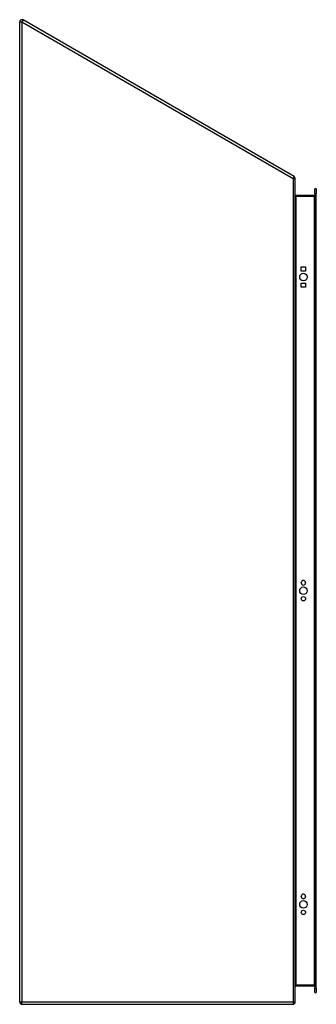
# Model space of a CAD drawing. Header units: inches. Extents: x 55.5 to 68.4, y 11.2 to 54.1.
import ezdxf

# ---------------------------------------------------------------- set-up
doc = ezdxf.new("R2010")
doc.units = ezdxf.units.IN
doc.header["$MEASUREMENT"] = 0
doc.layers.add('Visible Edges(ANSI)', color=7, linetype='Continuous', lineweight=25)
doc.layers.add('Visible Tangent Edges(ANSI)', color=7, linetype='Continuous', lineweight=25)

msp = doc.modelspace()

# ---------------------------------------------------------------- linework, layer by layer
at = {"layer": 'Visible Edges(ANSI)'}
for p, q in [((55.512, 11.346), (55.512, 54.004)), ((67.462, 47.276), (55.66, 54.09)), ((67.512, 11.346), (67.512, 47.19)), ((68.36, 46.538), (68.36, 46.735)), ((68.428, 46.735), (68.36, 46.735)), ((68.428, 46.735), (68.428, 46.538)), ((68.329, 46.449), (67.543, 46.449)), ((68.36, 46.538), (68.36, 11.956)), ((68.428, 11.956), (68.428, 46.538)), ((67.774, 43.155), (67.774, 43.342)), ((67.774, 43.342), (67.961, 43.342)), ((67.961, 43.342), (67.961, 43.155)), ((67.961, 43.155), (67.774, 43.155)), ((67.774, 42.455), (67.774, 42.642)), ((67.774, 42.642), (67.961, 42.642)), ((67.961, 42.455), (67.774, 42.455)), ((67.961, 42.642), (67.961, 42.455)), ((67.774, 29.591), (67.774, 29.604)), ((67.961, 29.604), (67.961, 29.591)), ((67.774, 15.939), (67.774, 15.952)), ((67.961, 15.952), (67.961, 15.939)), ((67.543, 12.045), (68.329, 12.045)), ((68.36, 11.759), (68.36, 11.956)), ((68.36, 11.759), (68.428, 11.759)), ((68.428, 11.956), (68.428, 11.759)), ((55.611, 11.247), (67.413, 11.247))]:
    msp.add_line(p, q, dxfattribs=at)
at = {"layer": 'Visible Edges(ANSI)', "flags": 128}
msp.add_lwpolyline([(67.512, 12.014), (67.512, 12.016), (67.512, 12.018), (67.512, 12.019), (67.512, 12.021), (67.513, 12.023), (67.513, 12.025), (67.514, 12.026), (67.515, 12.028), (67.516, 12.03), (67.517, 12.031), (67.518, 12.033), (67.519, 12.034), (67.52, 12.036), (67.522, 12.037), (67.523, 12.039), (67.525, 12.04), (67.527, 12.041), (67.529, 12.042), (67.531, 12.043), (67.533, 12.044), (67.535, 12.044), (67.538, 12.045), (67.54, 12.045), (67.543, 12.045)], dxfattribs=at)
at = {"layer": 'Visible Edges(ANSI)'}
for centre, radius in [((67.868, 42.899), 0.165), ((67.868, 29.247), 0.165), ((67.868, 28.897), 0.0935), ((67.868, 15.596), 0.165), ((67.868, 15.246), 0.0935)]:
    msp.add_circle(centre, radius, dxfattribs=at)
for centre, radius, start, end in [((55.611, 54.004), 0.099, 60, 180), ((67.413, 47.19), 0.099, 0, 60), ((67.543, 46.48), 0.031, 180, 270), ((68.329, 46.48), 0.031, 270, 0), ((67.868, 29.604), 0.0935, 0, 180), ((67.868, 29.591), 0.0935, 180, 0), ((67.868, 15.952), 0.0935, 0, 180), ((67.868, 15.939), 0.0935, 180, 0), ((68.329, 12.014), 0.031, 0, 90), ((55.611, 11.346), 0.099, 180, 270), ((67.413, 11.346), 0.099, 270, 0)]:
    msp.add_arc(centre, radius, start, end, dxfattribs=at)
at = {"layer": 'Visible Tangent Edges(ANSI)'}
for p, q in [((55.512, 54.004), (55.611, 54.004)), ((55.66, 54.09), (55.611, 54.004)), ((55.611, 54.004), (67.413, 47.19)), ((55.611, 54.004), (55.611, 11.346)), ((67.462, 47.276), (67.413, 47.19)), ((67.413, 47.19), (67.413, 11.346)), ((67.413, 47.19), (67.512, 47.19)), ((67.543, 46.449), (67.543, 46.418)), ((67.543, 46.418), (68.329, 46.418)), ((67.543, 46.373), (67.543, 46.418)), ((67.543, 46.373), (67.543, 12.121)), ((68.329, 46.418), (68.329, 46.449)), ((68.36, 46.418), (68.329, 46.418)), ((68.329, 46.418), (68.329, 12.076)), ((68.36, 46.538), (68.428, 46.538)), ((67.543, 12.076), (67.543, 12.121)), ((67.543, 12.076), (67.543, 12.045)), ((68.329, 12.076), (67.543, 12.076)), ((68.329, 12.076), (68.36, 12.076)), ((68.329, 12.045), (68.329, 12.076)), ((68.428, 11.956), (68.36, 11.956)), ((55.611, 11.346), (55.512, 11.346)), ((67.413, 11.346), (55.611, 11.346)), ((55.611, 11.247), (55.611, 11.346)), ((67.413, 11.346), (67.413, 11.247)), ((67.512, 11.346), (67.413, 11.346))]:
    msp.add_line(p, q, dxfattribs=at)
at = {"layer": 'Visible Tangent Edges(ANSI)', "flags": 128}
msp.add_lwpolyline([(67.543, 12.076), (67.54, 12.076), (67.538, 12.076), (67.535, 12.075), (67.533, 12.073), (67.531, 12.072), (67.529, 12.07), (67.527, 12.068), (67.525, 12.065), (67.523, 12.063), (67.522, 12.06), (67.52, 12.057), (67.519, 12.054), (67.518, 12.051), (67.517, 12.048), (67.516, 12.045), (67.515, 12.042), (67.514, 12.038), (67.513, 12.035), (67.513, 12.032), (67.512, 12.028), (67.512, 12.025), (67.512, 12.021), (67.512, 12.018), (67.512, 12.014)], dxfattribs=at)
at = {"layer": 'Visible Tangent Edges(ANSI)'}
msp.add_ellipse((67.543, 46.48), major_axis=(0, -0.062), ratio=0.5, start_param=4.712389, end_param=6.283185, dxfattribs=at)

doc.saveas('drawing.dxf')
